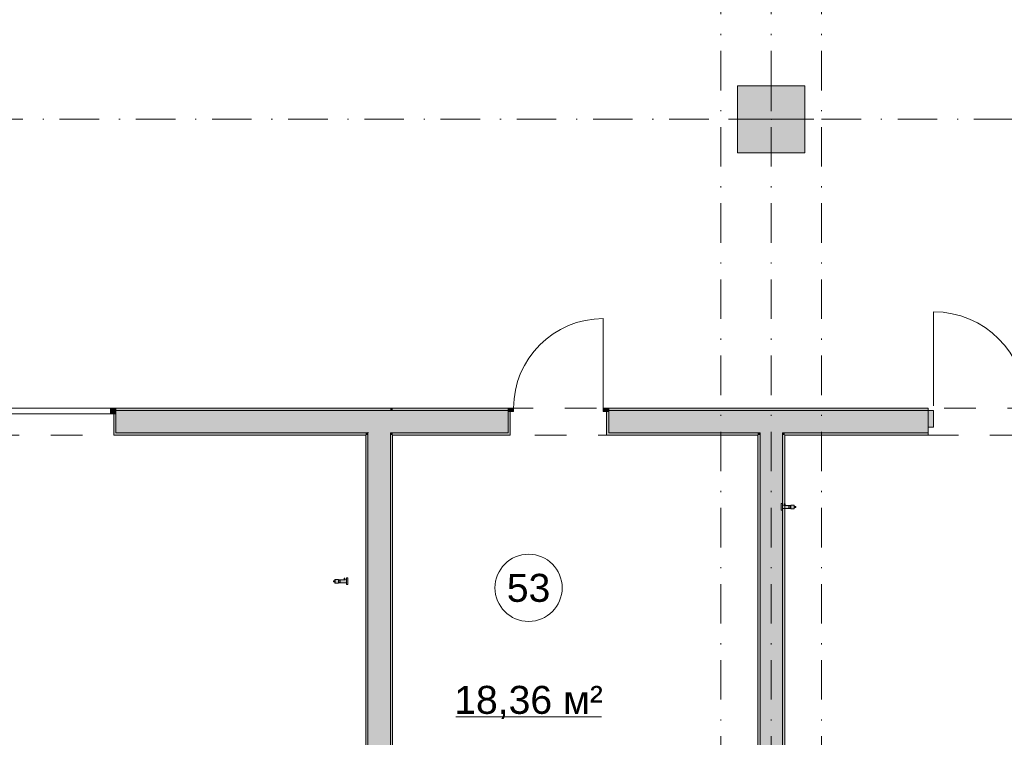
# Model space of a CAD drawing. Header units: millimetres. Extents: x 0 to 1184, y 0 to 836.
# Tile 49 of 61: x 734 to 822, y 484 to 548. Entities that reach past the tile are written whole.
import ezdxf
from ezdxf.xclip import XClip

# ---------------------------------------------------------------- set-up
doc = ezdxf.new("R2010")
doc.units = ezdxf.units.MM
doc.header["$MEASUREMENT"] = 0
doc.header["$XCLIPFRAME"] = 0
doc.linetypes.add('Штриховая', pattern=[5.644444, 2.822222, -2.822222])
doc.linetypes.add('Штрихпунктирная', pattern=[6.702778, 3.527778, -1.763889, 0, -1.411111])
for name, color, linetype in [('Интерьер - Оборудование', 7, 'Continuous'), ('Конструктив - Колонны', 7, 'Continuous'), ('Конструктив - Навесные Стены', 7, 'Continuous'), ('Конструктив - Стены Блок 200 нов', 7, 'Continuous'), ('Элемент Модели - Зона', 7, 'Continuous'), ('Элемент Модели - Оси', 7, 'Continuous')]:
    doc.layers.add(name, color=color, linetype=linetype)
doc.styles.add('СГЕНЕРИР_СТИЛЬ_3', font='txt')

# ---------------------------------------------------------------- blocks, each defined once
blk = doc.blocks.new('Чертеж_4_4', base_point=(-278.479, 89.564))
at = {"layer": 'Интерьер - Оборудование', "linetype": 'Continuous', "lineweight": 0, "true_color": 0xe5e5e5}
for points in [[(802.687, 505.113), (802.675, 505.113), (802.665, 505.078), (802.527, 505.078), (802.527, 505.146), (802.527, 505.194), (802.527, 505.226), (802.527, 505.24), (802.407, 505.24), (802.407, 505.226), (802.407, 505.194), (802.407, 505.146), (802.407, 505.086), (802.407, 505.016), (802.407, 504.941), (802.407, 504.866), (802.407, 504.796), (802.407, 504.736), (802.407, 504.688), (802.407, 504.656), (802.407, 504.642), (802.527, 504.642), (802.527, 504.656), (802.527, 504.688), (802.527, 504.736), (802.527, 504.796), (803.192, 504.803), (803.258, 504.801), (803.258, 504.783), (803.258, 504.771), (803.563, 504.771), (803.573, 504.775), (803.578, 504.786), (803.578, 504.798), (803.578, 504.812), (803.578, 504.831), (803.578, 504.855), (803.578, 504.882), (803.616, 504.89), (803.658, 504.89), (803.676, 504.892), (803.686, 504.896), (803.694, 504.902), (803.706, 504.918), (803.711, 504.947), (803.709, 504.957), (803.705, 504.967), (803.699, 504.975), (803.683, 504.987), (803.654, 504.992), (803.605, 504.992), (803.578, 504.992), (803.578, 505.027), (803.578, 505.051), (803.578, 505.07), (803.578, 505.084), (803.578, 505.096), (803.573, 505.106), (803.563, 505.111), (803.258, 505.111), (803.258, 505.099), (803.258, 505.083), (803.198, 505.081), (802.785, 505.078), (802.785, 505.113), (802.764, 505.113), (802.764, 505.215), (802.747, 505.215), (802.729, 505.215), (802.711, 505.215), (802.696, 505.215)], [(763.454, 498.471), (763.454, 498.573), (763.429, 498.573), (763.411, 498.573), (763.394, 498.573), (763.381, 498.573), (763.377, 498.471), (763.365, 498.471), (763.356, 498.437), (762.948, 498.437), (762.883, 498.439), (762.883, 498.457), (762.883, 498.469), (762.578, 498.469), (762.567, 498.465), (762.563, 498.454), (762.563, 498.442), (762.563, 498.428), (762.563, 498.409), (762.563, 498.385), (762.563, 498.358), (762.536, 498.35), (762.494, 498.35), (762.457, 498.345), (762.442, 498.333), (762.436, 498.325), (762.431, 498.315), (762.429, 498.305), (762.434, 498.276), (762.446, 498.261), (762.455, 498.254), (762.464, 498.25), (762.475, 498.248), (762.524, 498.248), (762.563, 498.248), (762.563, 498.213), (762.563, 498.19), (762.563, 498.17), (762.563, 498.156), (762.563, 498.144), (762.567, 498.134), (762.578, 498.129), (762.883, 498.129), (762.883, 498.141), (762.883, 498.157), (762.943, 498.159), (763.613, 498.162), (763.613, 498.094), (763.613, 498.046), (763.613, 498.014), (763.613, 498), (763.733, 498), (763.733, 498.014), (763.733, 498.046), (763.733, 498.094), (763.733, 498.155), (763.733, 498.225), (763.733, 498.299), (763.733, 498.374), (763.733, 498.444), (763.733, 498.505), (763.733, 498.552), (763.733, 498.584), (763.733, 498.599), (763.613, 498.599), (763.613, 498.584), (763.613, 498.552), (763.613, 498.505), (763.613, 498.444), (763.475, 498.437), (763.475, 498.471)]]:
    blk.add_hatch(color=254, dxfattribs=at).paths.add_polyline_path(points)
at = {"layer": 'Конструктив - Колонны', "linetype": 'Continuous', "lineweight": 0, "true_color": 0x000000}
blk.add_hatch(color=18, dxfattribs=at).paths.add_polyline_path([(798.521, 536.564), (804.521, 536.564), (804.521, 542.564), (798.521, 542.564)])
at = {"layer": 'Конструктив - Навесные Стены', "linetype": 'Continuous', "lineweight": 0, "true_color": 0x000000}
blk.add_hatch(color=18, dxfattribs=at).paths.add_polyline_path([(816.021, 512.064), (816.021, 513.564), (815.521, 513.564), (815.521, 512.064)])
at = {"layer": 'Конструктив - Стены Блок 200 нов', "linetype": 'Continuous', "lineweight": 0, "true_color": 0x000000}
for points in [[(742.516, 513.764), (742.516, 513.264), (743.016, 513.264), (743.016, 513.764)], [(743.016, 513.564), (767.518, 513.564), (767.518, 513.764), (743.016, 513.764)], [(743.016, 513.564), (743.016, 513.264), (743.016, 511.564), (765.518, 511.564), (765.518, 513.564)], [(765.518, 511.564), (767.518, 513.564), (765.518, 513.564)], [(765.518, 511.564), (767.518, 511.564), (767.518, 513.564)], [(767.518, 513.564), (767.718, 513.764), (767.518, 513.764)], [(767.518, 513.564), (767.718, 513.564), (767.718, 513.764)], [(767.518, 513.564), (767.518, 511.564), (767.718, 511.564), (767.718, 513.564)], [(767.718, 513.564), (778.02, 513.564), (778.02, 513.764), (767.718, 513.764)], [(767.718, 513.564), (767.718, 511.564), (778.02, 511.564), (778.02, 513.464), (778.02, 513.564)], [(778.02, 513.464), (778.52, 513.464), (778.52, 513.764), (778.02, 513.764)], [(778.02, 511.364), (778.22, 511.364), (778.22, 513.464), (778.02, 513.464), (778.02, 511.564)], [(787.02, 513.764), (786.52, 513.764), (786.52, 513.464), (787.02, 513.464)], [(786.82, 511.364), (787.02, 511.364), (787.02, 511.564), (787.02, 513.464), (786.82, 513.464)], [(787.02, 513.564), (815.521, 513.564), (815.521, 513.764), (787.02, 513.764)], [(787.02, 513.564), (787.02, 513.464), (787.02, 511.564), (800.521, 511.564), (800.521, 513.564)], [(800.521, 511.564), (802.521, 511.564), (802.521, 513.564), (800.521, 513.564)], [(802.521, 511.564), (815.521, 511.564), (815.521, 513.564), (802.521, 513.564)], [(742.816, 511.364), (743.016, 511.364), (743.016, 511.564), (743.016, 513.264), (742.816, 513.264)], [(743.016, 511.564), (743.016, 511.364), (765.318, 511.364), (765.318, 511.564)], [(765.318, 511.364), (765.518, 511.564), (765.318, 511.564)], [(765.318, 511.364), (765.518, 511.364), (765.518, 511.564)], [(765.318, 511.364), (765.318, 455.064), (765.518, 455.064), (765.518, 511.364)], [(765.518, 511.564), (765.518, 455.064), (767.518, 455.064), (767.518, 511.564)], [(767.518, 511.564), (767.518, 511.364), (767.718, 511.364), (767.718, 511.564)], [(767.518, 511.364), (767.518, 455.064), (767.718, 455.064), (767.718, 511.364)], [(767.718, 511.564), (767.718, 511.364), (778.02, 511.364), (778.02, 511.564)], [(787.02, 511.564), (787.02, 511.364), (800.321, 511.364), (800.321, 511.564)], [(800.321, 511.364), (800.521, 511.364), (800.521, 511.564), (800.321, 511.564)], [(800.321, 511.364), (800.321, 455.064), (800.521, 455.064), (800.521, 511.364)], [(800.521, 511.364), (802.521, 511.364), (802.521, 511.564), (800.521, 511.564)], [(802.521, 455.064), (802.521, 511.364), (800.521, 511.364), (800.521, 455.064)], [(802.521, 511.364), (802.721, 511.364), (802.721, 511.564), (802.521, 511.564)], [(802.721, 455.064), (802.721, 511.364), (802.521, 511.364), (802.521, 455.064)], [(802.721, 511.364), (815.521, 511.364), (815.521, 511.564), (802.721, 511.564)]]:
    blk.add_hatch(color=18, dxfattribs=at).paths.add_polyline_path(points)
at = {"layer": 'Интерьер - Оборудование', "color": 7, "linetype": 'Continuous', "lineweight": 15}
for p, q in [((802.527, 505.078), (802.527, 504.803)), ((802.665, 505.078), (802.785, 505.078)), ((802.687, 505.113), (802.764, 505.113)), ((803.098, 504.856), (803.098, 505.026)), ((803.101, 505.041), (803.176, 505.041)), ((803.176, 504.841), (803.101, 504.841)), ((803.258, 505.081), (803.258, 504.801)), ((803.563, 505.111), (803.563, 504.771)), ((803.578, 504.992), (803.578, 504.89)), ((762.578, 498.469), (762.578, 498.129)), ((762.883, 498.439), (762.883, 498.159)), ((763.475, 498.437), (763.356, 498.437)), ((763.454, 498.471), (763.377, 498.471)), ((763.613, 498.437), (763.613, 498.162)), ((762.563, 498.35), (762.563, 498.248)), ((763.039, 498.399), (762.964, 498.399)), ((762.964, 498.199), (763.039, 498.199)), ((763.043, 498.214), (763.043, 498.384))]:
    blk.add_line(p, q, dxfattribs=at)
at = {"layer": 'Интерьер - Оборудование', "color": 7, "linetype": 'Continuous', "lineweight": 15, "flags": 128}
for points in [[(802.687, 505.113), (802.687, 505.215), (802.711, 505.215), (802.729, 505.215), (802.747, 505.215), (802.759, 505.215), (802.764, 505.113), (802.775, 505.113), (802.785, 505.078), (803.192, 505.078), (803.258, 505.081), (803.258, 505.099), (803.258, 505.111), (803.563, 505.111), (803.573, 505.106), (803.578, 505.096), (803.578, 505.084), (803.578, 505.07), (803.578, 505.051), (803.578, 505.027), (803.578, 505), (803.605, 504.992), (803.646, 504.992), (803.683, 504.987), (803.699, 504.975), (803.705, 504.967), (803.709, 504.957), (803.711, 504.947), (803.706, 504.918), (803.694, 504.902), (803.686, 504.896), (803.676, 504.892), (803.666, 504.89), (803.616, 504.89), (803.578, 504.89), (803.578, 504.855), (803.578, 504.831), (803.578, 504.812), (803.578, 504.798), (803.578, 504.786), (803.573, 504.775), (803.563, 504.771), (803.258, 504.771), (803.258, 504.783), (803.258, 504.799), (803.198, 504.801), (802.527, 504.803), (802.527, 504.736), (802.527, 504.688), (802.527, 504.656), (802.527, 504.642), (802.407, 504.642), (802.407, 504.656), (802.407, 504.688), (802.407, 504.736), (802.407, 504.796), (802.407, 504.866), (802.407, 504.941), (802.407, 505.016), (802.407, 505.086), (802.407, 505.146), (802.407, 505.194), (802.407, 505.226), (802.407, 505.24), (802.527, 505.24), (802.527, 505.226), (802.527, 505.194), (802.527, 505.146), (802.527, 505.086), (802.665, 505.078), (802.665, 505.113)], [(763.454, 498.471), (763.454, 498.573), (763.429, 498.573), (763.411, 498.573), (763.394, 498.573), (763.381, 498.573), (763.377, 498.471), (763.365, 498.471), (763.356, 498.437), (762.948, 498.437), (762.883, 498.439), (762.883, 498.457), (762.883, 498.469), (762.578, 498.469), (762.567, 498.465), (762.563, 498.454), (762.563, 498.442), (762.563, 498.428), (762.563, 498.409), (762.563, 498.385), (762.563, 498.358), (762.536, 498.35), (762.494, 498.35), (762.457, 498.345), (762.442, 498.333), (762.436, 498.325), (762.431, 498.315), (762.429, 498.305), (762.434, 498.276), (762.446, 498.261), (762.455, 498.254), (762.464, 498.25), (762.475, 498.248), (762.524, 498.248), (762.563, 498.248), (762.563, 498.213), (762.563, 498.19), (762.563, 498.17), (762.563, 498.156), (762.563, 498.144), (762.567, 498.134), (762.578, 498.129), (762.883, 498.129), (762.883, 498.141), (762.883, 498.157), (762.943, 498.159), (763.613, 498.162), (763.613, 498.094), (763.613, 498.046), (763.613, 498.014), (763.613, 498), (763.733, 498), (763.733, 498.014), (763.733, 498.046), (763.733, 498.094), (763.733, 498.155), (763.733, 498.225), (763.733, 498.299), (763.733, 498.374), (763.733, 498.444), (763.733, 498.505), (763.733, 498.552), (763.733, 498.584), (763.733, 498.599), (763.613, 498.599), (763.613, 498.584), (763.613, 498.552), (763.613, 498.505), (763.613, 498.444), (763.475, 498.437), (763.475, 498.471)]]:
    blk.add_lwpolyline(points, close=True, dxfattribs=at)
at = {"layer": 'Интерьер - Оборудование', "color": 7, "linetype": 'Continuous', "lineweight": 15}
for centre, radius, start, end in [((803.101, 505.037), 0.00422, 90, 190.21577), ((803.041, 505.026), 0.0565, 0, 10.21601), ((803.041, 504.856), 0.0565, 349.78399, 0), ((803.101, 504.845), 0.00422, 169.78423, 270), ((803.404, 504.991), 0.233, 163.6601, 167.49027), ((803.404, 504.891), 0.233, 192.50973, 196.3399), ((803.255, 505.034), 0.0777, 152.22653, 163.66012), ((803.255, 504.848), 0.0777, 196.33988, 207.77347), ((803.229, 505.048), 0.048, 141.98538, 152.22653), ((803.229, 504.834), 0.048, 207.77347, 218.01462), ((803.198, 505.072), 0.00883, 90, 141.98522), ((803.198, 504.81), 0.00883, 218.01478, 270), ((803.198, 505.072), 0.00883, 38.01478, 90), ((803.198, 504.81), 0.00883, 270, 321.98522), ((803.167, 505.048), 0.048, 27.77347, 38.01462), ((803.167, 504.834), 0.048, 321.98538, 332.22653), ((803.14, 505.034), 0.0786, 16.08805, 27.77346), ((803.14, 504.848), 0.0786, 332.22654, 343.91195), ((802.984, 504.989), 0.241, 12.26477, 16.08807), ((802.984, 504.893), 0.241, 343.91193, 347.73523), ((802.875, 504.965), 0.352, 4.16407, 12.26478), ((802.875, 504.917), 0.352, 347.73522, 355.83593), ((802.543, 504.941), 0.686, 0, 4.16407), ((802.543, 504.941), 0.686, 355.83593, 0), ((762.974, 498.406), 0.048, 141.98538, 152.22653), ((762.943, 498.43), 0.00883, 90, 141.98522), ((762.943, 498.43), 0.00883, 38.01478, 90), ((762.912, 498.406), 0.048, 27.77347, 38.01462), ((763.598, 498.299), 0.686, 175.83593, 180), ((763.598, 498.299), 0.686, 180, 184.16407), ((763.265, 498.323), 0.352, 167.73522, 175.83593), ((763.265, 498.275), 0.352, 184.16407, 192.26478), ((763.157, 498.347), 0.241, 163.91193, 167.73523), ((763.157, 498.251), 0.241, 192.26477, 196.08807), ((763.001, 498.392), 0.0786, 152.22654, 163.91195), ((763.001, 498.206), 0.0786, 196.08805, 207.77346), ((762.974, 498.192), 0.048, 207.77347, 218.01462), ((762.943, 498.168), 0.00883, 218.01478, 270), ((762.943, 498.168), 0.00883, 270, 321.98522), ((762.912, 498.192), 0.048, 321.98538, 332.22653), ((762.886, 498.392), 0.0777, 16.33988, 27.77347), ((762.886, 498.206), 0.0777, 332.22653, 343.66012), ((762.737, 498.349), 0.233, 12.50973, 16.3399), ((762.737, 498.25), 0.233, 343.6601, 347.49027), ((763.039, 498.395), 0.00422, 349.78423, 90), ((763.039, 498.203), 0.00422, 270, 10.21577), ((763.099, 498.384), 0.0565, 169.78399, 180), ((763.099, 498.214), 0.0565, 180, 190.21601)]:
    blk.add_arc(centre, radius, start, end, dxfattribs=at)
at = {"layer": 'Конструктив - Колонны', "color": 251, "linetype": 'Continuous', "lineweight": 5, "true_color": 0x575757}
for p, q in [((801.521, 540.364), (801.521, 543.364)), ((800.721, 539.564), (797.721, 539.564)), ((802.321, 539.564), (805.321, 539.564)), ((801.521, 538.764), (801.521, 535.764))]:
    blk.add_line(p, q, dxfattribs=at)
at = {"layer": 'Конструктив - Колонны', "color": 251, "linetype": 'Continuous', "lineweight": 15, "true_color": 0x575757, "flags": 128}
blk.add_lwpolyline([(798.521, 536.564), (804.521, 536.564), (804.521, 542.564), (798.521, 542.564)], close=True, dxfattribs=at)
at = {"layer": 'Конструктив - Колонны', "color": 251, "linetype": 'Continuous', "lineweight": 5, "true_color": 0x575757}
blk.add_point((801.521, 539.564), dxfattribs=at)
at = {"layer": 'Конструктив - Навесные Стены', "color": 7, "linetype": 'Continuous', "lineweight": 15}
for p, q in [((815.521, 513.564), (815.521, 512.064)), ((816.021, 513.564), (815.521, 513.564)), ((816.021, 513.564), (816.021, 512.064)), ((816.021, 512.064), (815.521, 512.064))]:
    blk.add_line(p, q, dxfattribs=at)
at = {"layer": 'Конструктив - Стены Блок 200 нов', "color": 251, "linetype": 'Continuous', "lineweight": 5, "true_color": 0x575757}
for p, q in [((786.52, 513.764), (786.52, 521.764)), ((743.016, 513.764), (731.616, 513.764)), ((742.516, 513.764), (742.516, 513.264)), ((743.016, 513.764), (742.516, 513.764)), ((743.016, 513.264), (743.016, 513.764)), ((778.52, 513.764), (778.02, 513.764)), ((778.02, 513.764), (778.02, 513.464)), ((778.02, 513.464), (778.52, 513.464)), ((778.52, 513.464), (778.52, 513.764)), ((787.02, 513.764), (786.52, 513.764)), ((786.52, 513.764), (786.52, 513.464)), ((786.52, 513.464), (787.02, 513.464)), ((787.02, 513.464), (787.02, 513.764)), ((743.016, 513.264), (731.616, 513.264)), ((742.516, 513.264), (743.016, 513.264))]:
    blk.add_line(p, q, dxfattribs=at)
at = {"layer": 'Конструктив - Стены Блок 200 нов', "color": 251, "linetype": 'Continuous', "lineweight": 20, "true_color": 0x575757}
for p, q in [((743.016, 513.764), (743.016, 513.564)), ((743.016, 513.764), (743.016, 513.564)), ((743.016, 513.764), (743.016, 513.564)), ((765.518, 513.564), (743.016, 513.564)), ((743.016, 513.564), (743.016, 513.264)), ((743.016, 513.564), (743.016, 513.264)), ((743.016, 513.564), (743.016, 513.264)), ((767.518, 513.564), (765.518, 513.564)), ((767.518, 513.564), (765.518, 513.564)), ((767.718, 513.564), (767.518, 513.564)), ((767.718, 513.564), (767.518, 513.564)), ((778.02, 513.564), (767.718, 513.564)), ((778.02, 513.764), (778.02, 513.564)), ((778.02, 513.764), (778.02, 513.564)), ((778.02, 513.764), (778.02, 513.564)), ((778.02, 513.564), (778.02, 513.464)), ((778.02, 513.564), (778.02, 513.464)), ((778.02, 513.564), (778.02, 513.464)), ((778.02, 513.464), (778.22, 513.464)), ((778.02, 511.564), (778.02, 513.464)), ((778.22, 513.464), (778.22, 511.364)), ((778.22, 513.464), (778.22, 511.364)), ((786.82, 513.464), (786.82, 511.364)), ((787.02, 513.464), (786.82, 513.464)), ((786.82, 513.464), (786.82, 511.364)), ((787.02, 513.764), (787.02, 513.564)), ((787.02, 513.764), (787.02, 513.564)), ((787.02, 513.764), (787.02, 513.564)), ((800.521, 513.564), (787.02, 513.564)), ((787.02, 513.564), (787.02, 513.464)), ((787.02, 513.564), (787.02, 513.464)), ((787.02, 513.564), (787.02, 513.464)), ((787.02, 511.564), (787.02, 513.464)), ((802.521, 513.564), (800.521, 513.564)), ((815.521, 513.564), (802.521, 513.564)), ((742.816, 513.264), (742.816, 511.364)), ((743.016, 513.264), (742.816, 513.264)), ((742.816, 513.264), (742.816, 511.364)), ((743.016, 511.564), (743.016, 513.264)), ((743.016, 511.364), (742.816, 511.364)), ((743.016, 511.364), (742.816, 511.364)), ((743.016, 511.564), (765.318, 511.564)), ((765.518, 511.564), (765.318, 511.564)), ((765.518, 511.564), (765.318, 511.564)), ((765.518, 511.564), (765.518, 455.064)), ((767.518, 511.564), (767.718, 511.564)), ((767.518, 455.064), (767.518, 511.564)), ((767.518, 511.564), (767.718, 511.564)), ((767.718, 511.564), (778.02, 511.564)), ((778.02, 511.364), (778.22, 511.364)), ((778.02, 511.364), (778.22, 511.364)), ((787.02, 511.364), (786.82, 511.364)), ((787.02, 511.364), (786.82, 511.364)), ((787.02, 511.564), (800.521, 511.564)), ((800.521, 511.564), (800.521, 511.364)), ((800.521, 511.564), (800.521, 511.364)), ((800.521, 511.364), (800.521, 455.064)), ((802.521, 511.364), (802.521, 511.564)), ((802.521, 511.364), (802.521, 511.564)), ((802.521, 511.564), (815.521, 511.564)), ((802.521, 455.064), (802.521, 511.364))]:
    blk.add_line(p, q, dxfattribs=at)
at = {"layer": 'Конструктив - Стены Блок 200 нов', "color": 251, "linetype": 'Continuous', "lineweight": 20, "true_color": 0x575757, "flags": 128}
for points in [[(767.518, 513.764), (743.016, 513.764)], [(767.718, 513.764), (767.518, 513.764)], [(778.02, 513.764), (767.718, 513.764)], [(815.521, 513.764), (787.02, 513.764)], [(815.521, 513.764), (815.521, 513.564)], [(815.521, 513.564), (815.521, 511.564)], [(743.016, 511.364), (765.318, 511.364)], [(765.318, 511.364), (765.318, 455.064)], [(767.718, 455.064), (767.718, 511.364)], [(767.718, 511.364), (778.02, 511.364)], [(787.02, 511.364), (800.321, 511.364)], [(800.321, 511.364), (800.321, 455.064)], [(802.721, 455.064), (802.721, 511.364)], [(802.721, 511.364), (815.521, 511.364)], [(815.521, 511.564), (815.521, 511.364)]]:
    blk.add_lwpolyline(points, dxfattribs=at)
at = {"layer": 'Конструктив - Стены Блок 200 нов', "color": 251, "linetype": 'Continuous', "lineweight": 5, "true_color": 0x575757}
blk.add_arc((786.52, 513.764), 8, 90, 180, dxfattribs=at)
at = {"layer": 'Конструктив - Стены Блок 200 нов', "color": 251, "linetype": 'Continuous', "lineweight": 20, "true_color": 0x575757}
blk.add_point((765.518, 511.564), dxfattribs=at)
at = {"layer": 'Элемент Модели - Зона', "color": 7, "linetype": 'Continuous', "lineweight": 15}
for p, q in [((816.021, 514.164), (816.021, 522.367)), ((816.021, 514.164), (816.021, 513.964)), ((816.021, 513.964), (816.021, 514.164)), ((773.352, 486.181), (786.358, 486.181))]:
    blk.add_line(p, q, dxfattribs=at)
at = {"layer": 'Элемент Модели - Зона', "color": 7, "linetype": 'Штриховая', "lineweight": 15, "flags": 128}
for points in [[(83.021, 539.138), (82.621, 539.138), (82.621, 452.764), (140.324, 452.764), (140.324, 480.98), (172.947, 513.615), (173.088, 513.474), (173.088, 513.764), (354.521, 513.764), (354.521, 513.564), (495.519, 513.564), (495.519, 513.764), (862.335, 513.764), (894.689, 481.329), (894.722, 477.983), (894.722, 452.614), (895.121, 452.614), (895.121, 432.564), (892.721, 432.564), (892.721, 446.564), (888.521, 446.564), (888.521, 450.564), (804.521, 450.564), (804.521, 446.564), (798.521, 446.564), (798.521, 450.564), (714.721, 450.564), (714.721, 359.264), (798.521, 359.264), (798.521, 366.064), (804.521, 366.064), (804.521, 354.164), (845.321, 354.164), (845.321, 363.264), (846.521, 363.264), (846.521, 301.365), (892.721, 301.365), (892.721, 352.064), (888.021, 352.064), (888.021, 367.064), (892.721, 367.064), (892.721, 417.564), (895.121, 417.564), (895.121, 291.065), (892.721, 291.065), (892.721, 298.965), (714.721, 298.965), (714.721, 236.065), (892.721, 236.065), (892.721, 266.565), (888.522, 266.565), (888.522, 272.82), (892.721, 272.82), (892.721, 276.065), (895.121, 276.065), (895.121, 272.765), (930.021, 272.765), (930.021, 461.615), (923.91, 461.615), (923.91, 539.564), (978.521, 539.564), (978.521, 542.564), (984.521, 542.564), (984.521, 539.564), (1131.771, 539.564), (1131.771, 540.564), (1122.771, 540.564), (1122.771, 564.564), (1048.521, 564.564), (1048.521, 626.364), (1026.821, 626.364), (1026.821, 632.564), (1013.35, 632.564), (984.521, 632.564), (984.521, 626.564), (978.521, 626.564), (978.521, 631.689), (969.519, 631.689), (894.521, 631.689), (894.521, 626.564), (888.521, 626.564), (888.521, 631.689), (804.521, 631.689), (804.521, 626.564), (798.521, 626.564), (798.521, 631.689), (714.521, 631.689), (714.521, 626.564), (708.521, 626.564), (708.521, 631.689), (628.021, 631.689), (628.021, 626.564), (622.021, 626.564), (621.021, 626.564), (621.021, 575.892), (496.022, 575.892), (496.022, 627.564), (496.022, 706.464), (496.122, 706.464), (496.122, 768.064), (468.721, 768.064), (468.721, 686.864), (461.167, 686.864), (461.167, 631.684), (444.522, 631.684), (444.522, 626.564), (438.522, 626.564), (438.522, 631.684), (354.521, 631.684), (354.521, 626.564), (348.521, 626.564), (348.521, 631.684), (331.772, 631.684), (331.772, 554.564), (331.772, 539.564), (264.521, 539.564), (264.521, 536.564), (258.521, 536.564), (258.521, 539.564), (174.521, 539.564), (174.521, 536.564), (168.521, 536.564), (168.521, 539.564), (89.021, 539.564), (89.021, 536.564), (83.021, 536.564)], [(798.521, 536.564), (798.521, 542.564), (804.521, 542.564), (804.521, 536.564)], [(688.718, 511.364), (688.718, 455.064), (765.318, 455.064), (765.318, 511.364)], [(800.321, 455.064), (800.321, 511.364), (767.718, 511.364), (767.718, 455.064)], [(815.521, 511.364), (802.721, 511.364), (802.721, 455.071), (892.322, 455.071), (892.322, 480.383), (861.341, 511.364)]]:
    blk.add_lwpolyline(points, close=True, dxfattribs=at)
at = {"layer": 'Элемент Модели - Зона', "color": 7, "linetype": 'Continuous', "lineweight": 15, "flags": 128}
blk.add_lwpolyline([(782.855, 497.716, 1), (776.855, 497.716, 1)], format="xyb", close=True, dxfattribs=at)
at = {"layer": 'Элемент Модели - Зона', "color": 7, "linetype": 'Continuous', "lineweight": 15}
blk.add_arc((816.021, 514.164), 8.203, 0, 90, dxfattribs=at)
at = {"layer": 'Элемент Модели - Оси', "color": 7, "linetype": 'Штрихпунктирная', "lineweight": 15}
for p, q in [((797.021, 831.391), (797.021, 166.928)), ((801.521, 831.391), (801.521, 166.928)), ((806.021, 831.391), (806.021, 166.928)), ((71.316, 539.564), (1182.021, 539.564))]:
    blk.add_line(p, q, dxfattribs=at)
at = {"layer": 'Элемент Модели - Зона', "color": 7, "linetype": 'Continuous', "lineweight": 15, "char_height": 2.5, "attachment_point": 5, "style": 'СГЕНЕРИР_СТИЛЬ_3'}
for s, insert in [('\\A1;{\\pqc;\\fArial|b0|i0|c204|p38;53}', (779.855, 497.695)), ('\\A1;{\\pqc;\\fArial|b0|i0|c204|p38;18,36 м²}', (779.855, 487.474))]:
    blk.add_mtext(s, dxfattribs=dict(at, insert=insert))

msp = doc.modelspace()

# ---------------------------------------------------------------- block references
at = {"color": 161, "linetype": 'Continuous', "lineweight": 40, "true_color": 0x83aefe}
ref = msp.add_blockref('Чертеж_4_4', (-278.479, 89.564), dxfattribs=at)
XClip(ref).set_block_clipping_path([(71.3162990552, 166.9277917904), (1182.0208577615, 831.3911731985)])

doc.saveas('drawing.dxf')
